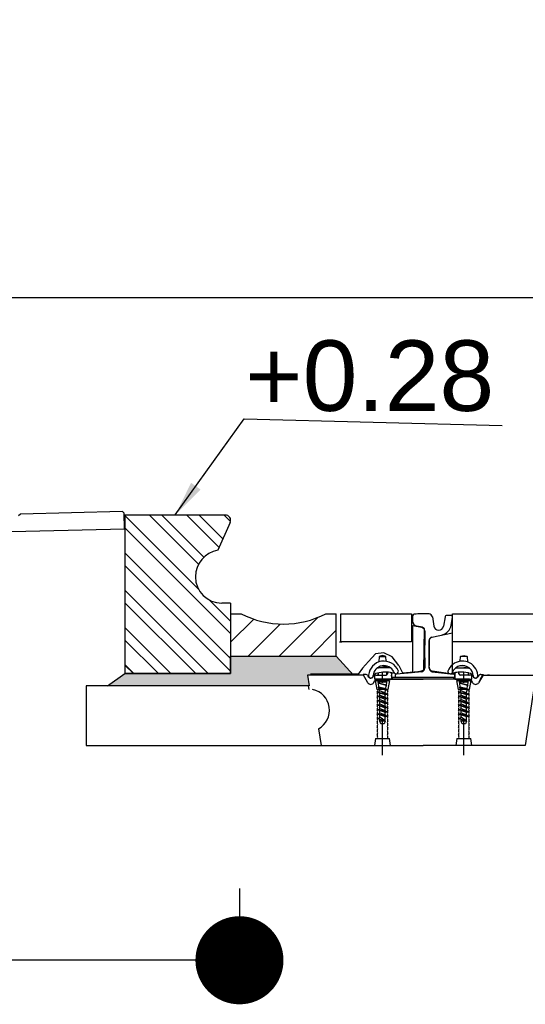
# Model space of a CAD drawing. Header units: millimetres. Extents: x 96940 to 101272, y 432237 to 434659.
# Tile 6 of 256: x 97643.35 to 97644.79, y 432596.02 to 432598.82. Entities that reach past the tile are written whole.
import ezdxf

# ---------------------------------------------------------------- set-up
doc = ezdxf.new("R2010")
doc.units = ezdxf.units.MM
doc.linetypes.add('GWI_DASHED', pattern=[5, 3.5, -1.5])
for name, color, linetype in [('NW_IP_maatvoering', 15, 'Continuous'), ('NW_profiel', 7, 'Continuous'), ('NW_profiel_arcering', 254, 'Continuous'), ('R_BN_T_N_Halte_Blindengeleidelijn', 9, 'Continuous')]:
    doc.layers.add(name, color=color, linetype=linetype)
doc.styles.add('Arial Narrow', font='ARIALN.TTF')
doc.styles.add('DSV_ARIAL', font='arial.ttf')
doc.styles.get("Standard").update_dxf_attribs({"font": 'romans.shx'})
doc.dimstyles.new('DSV_0500', dxfattribs={"dimtxt": 0.8, "dimasz": 0.25, "dimexe": 0, "dimexo": 0.5, "dimgap": 0.1, "dimtad": 0, "dimtih": 1, "dimtoh": 1, "dimdsep": 46, "dimtxsty": 'Arial Narrow', "dimblk": 'DOT', "dimcen": 0.25, "dimaunit": 2, "dimazin": 2, "dimtfac": 1, "dimtmove": 1, "dimatfit": 3, "dimfxl": 1, "dimtolj": 1, "dimtzin": 0, "dimarcsym": 0})
doc.dimstyles.get("Standard").update_dxf_attribs({"dimtxt": 0.18, "dimasz": 0.18, "dimexe": 0.18, "dimexo": 0.0625, "dimgap": 0.09, "dimtad": 0, "dimtih": 1, "dimtoh": 1, "dimdec": 4, "dimzin": 0, "dimdsep": 46, "dimtxsty": 'Standard', "dimcen": 0.09, "dimadec": 0, "dimazin": 0, "dimtfac": 1, "dimtdec": 4, "dimtofl": 0, "dimtmove": 0, "dimatfit": 3, "dimfxl": 1, "dimtolj": 1, "dimtzin": 0, "dimarcsym": 0})

# ---------------------------------------------------------------- blocks, each defined once
blk = doc.blocks.new('_Dot')
at = {"color": 0, "linetype": 'ByBlock', "lineweight": -2}
blk.add_line((-0.5, 0), (-1, 0), dxfattribs=at)
at = {"color": 0, "linetype": 'ByBlock', "const_width": 0.5}
blk.add_lwpolyline([(-0.25, 0, 1), (0.25, 0, 1)], format="xyb", close=True, dxfattribs=at)
blk = doc.blocks.new('*D62')
at = {"layer": 'Defpoints', "color": 0, "transparency": 16777216}
for p in [(97638.9743, 432596.8524), (97643.9768, 432596.8524), (97643.9768, 432596.149)]:
    blk.add_point(p, dxfattribs=at)
at = {"layer": 'NW_IP_maatvoering', "color": 0, "lineweight": -2, "transparency": 16777216}
for p, q in [((97638.9743, 432596.3524), (97638.9743, 432596.149)), ((97643.9768, 432596.3524), (97643.9768, 432596.149)), ((97639.2243, 432596.149), (97641.2681, 432596.149)), ((97643.7268, 432596.149), (97641.683, 432596.149))]:
    blk.add_line(p, q, dxfattribs=at)
at = {"layer": 'NW_IP_maatvoering', "color": 0, "lineweight": -2, "transparency": 16777216, "xscale": 0.25, "yscale": 0.25, "zscale": 0.25}
for p, rotation in [((97638.9743, 432596.149), 179.9999999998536), ((97643.9768, 432596.149), 359.9999999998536)]:
    blk.add_blockref('_Dot', p, dxfattribs=dict(at, rotation=rotation))
at = {"layer": 'NW_IP_maatvoering', "color": 0, "transparency": 16777216, "insert": (97641.4755, 432596.149), "char_height": 0.2, "attachment_point": 5, "rotation": 283.4821, "style": 'Arial Narrow'}
blk.add_mtext('\\A1;5', dxfattribs=at)
blk = doc.blocks.new('*D53')
at = {"layer": 'Defpoints', "color": 0, "linetype": 'Continuous', "ltscale": 0.05, "transparency": 16777216}
for p in [(97638.9518, 432601.1575), (97660.3418, 432601.1575), (97660.3418, 432598.0292)]:
    blk.add_point(p, dxfattribs=at)
at = {"layer": 'R_BN_T_N_Halte_Blindengeleidelijn', "color": 0, "linetype": 'Continuous', "lineweight": -2, "ltscale": 0.05, "transparency": 16777216}
for p, q in [((97638.9518, 432601.095), (97638.9518, 432597.8492)), ((97660.3418, 432601.095), (97660.3418, 432597.8492)), ((97639.1318, 432598.0292), (97649.7505, 432598.0292)), ((97660.1618, 432598.0292), (97650.9934, 432598.0292))]:
    blk.add_line(p, q, dxfattribs=at)
at = {"layer": 'R_BN_T_N_Halte_Blindengeleidelijn', "color": 0, "linetype": 'Continuous', "ltscale": 0.05, "transparency": 16777216}
for points in [[(97639.1318, 432598.0592), (97639.1318, 432597.9992), (97638.9518, 432598.0292)], [(97660.1618, 432598.0592), (97660.1618, 432597.9992), (97660.3418, 432598.0292)]]:
    blk.add_solid(points, dxfattribs=at)
at = {"layer": 'R_BN_T_N_Halte_Blindengeleidelijn', "color": 0, "linetype": 'Continuous', "ltscale": 0.05, "transparency": 16777216, "insert": (97650.3719, 432598.0292), "char_height": 0.18, "attachment_point": 5}
blk.add_mtext('\\A1;21.3900', dxfattribs=at)

msp = doc.modelspace()

# ---------------------------------------------------------------- hatches: boundary and pattern name
at = {"layer": 'NW_profiel_arcering'}
h = msp.add_hatch(dxfattribs=at)
h.set_pattern_fill('ANSI32', color=256, scale=0.2, angle=-360, style=0)
h.set_pattern_definition([(135, (97653.79455, 432597.13199), (0.053033, 0.053033), []), (135, (97653.7592, 432597.13199), (0.053033, 0.053033), [])])
edge = h.paths.add_edge_path()
edge.add_ellipse((97643.92686, 432597.23716), major_axis=(0.05309, 0.05309), ratio=1, start_angle=135.06611, end_angle=225)
edge.add_line((97643.92686, 432597.16207), (97643.95177, 432597.16207))
edge.add_line((97643.95177, 432597.16207), (97643.95177, 432597.13199))
edge.add_line((97643.95177, 432597.13199), (97643.95123, 432597.13199))
edge.add_line((97643.95123, 432597.13199), (97643.95123, 432597.01699))
edge.add_line((97643.95123, 432597.01699), (97643.95177, 432597.01699))
edge.add_line((97643.95177, 432597.01699), (97643.95177, 432596.96207))
edge.add_line((97643.95177, 432596.96207), (97643.65177, 432596.96207))
edge.add_line((97643.65177, 432596.96207), (97643.65177, 432597.41207))
edge.add_line((97643.65177, 432597.41207), (97643.76723, 432597.41207))
edge.add_line((97643.76723, 432597.41199), (97643.93834, 432597.41199))
edge.add_ellipse((97643.93677, 432597.39707), major_axis=(0.01061, 0.01061), ratio=1, start_angle=291, end_angle=399.00062, ccw=False)
edge.add_line((97643.95047, 432597.39097), (97643.9153, 432597.31197))
edge.add_ellipse((97643.92854, 432597.23635), major_axis=(0.05429, 0.05429), ratio=1, start_angle=54.92811, end_angle=134.46307)
at = {"layer": 'NW_profiel_arcering', "ltscale": 0.5}
h = msp.add_hatch(dxfattribs=at)
h.set_pattern_fill('ANSI31', color=1, scale=0.5, angle=-270, style=0)
h.set_pattern_definition([(45, (97654.05575, 432602.116775), (0.04419417, -0.04419417), [])])
h.paths.add_polyline_path([(97643.95177, 432597.01207), (97643.95177, 432597.13207), (97643.98177, 432597.13207, 0.2450524), (97644.22177, 432597.13207), (97644.25177, 432597.13207), (97644.25177, 432597.01207)])
at = {"layer": 'NW_profiel_arcering'}
msp.add_hatch(color=253, dxfattribs=at).paths.add_polyline_path([(97644.17431, 432596.92706), (97644.16952, 432596.95806), (97644.30052, 432596.95806), (97644.25177, 432597.01207), (97643.95177, 432597.01207), (97643.95177, 432596.96207), (97643.65177, 432596.96207), (97643.60177, 432596.92706)])

# ---------------------------------------------------------------- linework, layer by layer
at = {"layer": 'NW_profiel', "color": 9}
for p, q in [((97643.64466, 432597.42189), (97643.35475, 432597.41465)), ((97643.64466, 432597.42189), (97643.64979, 432597.41702)), ((97643.35475, 432597.41465), (97643.34988, 432597.40952)), ((97643.65091, 432597.37203), (97643.64979, 432597.41702)), ((97643.65177, 432597.41207), (97643.65177, 432596.96207)), ((97643.93677, 432597.41207), (97643.65177, 432597.41207)), ((97643.95047, 432597.39097), (97643.9153, 432597.31197)), ((97643.65091, 432597.37203), (97641.75169, 432597.32455)), ((97643.95182, 432597.16207), (97643.92682, 432597.16207)), ((97643.95177, 432597.16207), (97643.95177, 432596.96207)), ((97643.95177, 432597.13199), (97643.95177, 432597.01199)), ((97643.95177, 432596.96207), (97643.65177, 432596.96207))]:
    msp.add_line(p, q, dxfattribs=at)
at = {"layer": 'NW_profiel', "color": 1}
for p, q in [((97643.95177, 432597.13207), (97643.95177, 432597.01207)), ((97643.95177, 432597.13207), (97643.98177, 432597.13207)), ((97644.22177, 432597.13207), (97644.25177, 432597.13207)), ((97644.25177, 432597.01207), (97644.25177, 432597.13207)), ((97644.26491, 432597.05207), (97644.26491, 432597.13207)), ((97644.26491, 432597.13207), (97644.46491, 432597.13207)), ((97644.46491, 432597.13207), (97644.46491, 432597.05207)), ((97644.58142, 432597.05207), (97644.58142, 432597.13207)), ((97644.58142, 432597.13207), (97644.68366, 432597.13207)), ((97644.68366, 432597.13207), (97644.76066, 432597.13207)), ((97644.76066, 432597.13207), (97645.24182, 432597.13207)), ((97644.50317, 432597.08392), (97644.50317, 432597.0429)), ((97644.50317, 432596.97992), (97644.50317, 432597.08047)), ((97644.26092, 432597.05207), (97644.26742, 432597.05207)), ((97644.46491, 432597.05207), (97644.26491, 432597.05207)), ((97644.51517, 432596.98317), (97644.51517, 432597.05377)), ((97644.51517, 432596.98507), (97644.51517, 432597.05377)), ((97644.51517, 432596.98317), (97644.51517, 432597.05377)), ((97645.24182, 432597.05207), (97644.58142, 432597.05207)), ((97644.36311, 432597.01797), (97644.34336, 432596.99673)), ((97644.38644, 432597.02156), (97644.36311, 432597.01797)), ((97644.41067, 432597.0099), (97644.38644, 432597.02156)), ((97644.42922, 432596.98507), (97644.41067, 432597.0099)), ((97644.50317, 432597.00724), (97644.50317, 432596.97752)), ((97643.67607, 432596.96351), (97643.65177, 432596.98781)), ((97644.32601, 432596.97729), (97644.31376, 432596.96068)), ((97644.34336, 432596.99673), (97644.32601, 432596.97729)), ((97644.51517, 432596.98257), (97644.51517, 432596.98507)), ((97644.3284, 432596.95806), (97644.17836, 432596.95806)), ((97644.31376, 432596.96068), (97644.17886, 432596.96068)), ((97644.27486, 432596.95806), (97644.25936, 432596.95806)), ((97644.29736, 432596.95806), (97644.28186, 432596.95806)), ((97644.30956, 432596.95806), (97644.30148, 432596.95806)), ((97644.32755, 432596.95952), (97644.32755, 432596.96002)), ((97644.33425, 432596.96002), (97644.32755, 432596.96002)), ((97644.34114, 432596.93625), (97644.32755, 432596.95952)), ((97644.34115, 432596.95605), (97644.34266, 432596.95348)), ((97644.35649, 432596.95352), (97644.35678, 432596.95402)), ((97644.36003, 432596.95712), (97644.36003, 432596.94606)), ((97644.39486, 432596.94606), (97644.36003, 432596.94606)), ((97644.36371, 432596.95802), (97644.37086, 432596.95803)), ((97644.36371, 432596.95802), (97644.36778, 432596.95802)), ((97644.37086, 432596.94606), (97644.36726, 432596.94602)), ((97644.36915, 432596.95802), (97644.36778, 432596.95802)), ((97644.38286, 432596.94606), (97644.36787, 432596.94606)), ((97644.36915, 432596.95802), (97644.3712, 432596.95802)), ((97644.37086, 432596.96433), (97644.37086, 432596.95802)), ((97644.3712, 432596.95802), (97644.39296, 432596.95809)), ((97644.49836, 432596.94606), (97644.38286, 432596.94606)), ((97644.39486, 432596.95855), (97644.39486, 432596.96616)), ((97644.39486, 432596.94606), (97644.49836, 432596.94606)), ((97644.40836, 432596.94606), (97644.39486, 432596.94606)), ((97644.39723, 432596.96353), (97644.3969, 432596.96143)), ((97644.40673, 432596.9643), (97644.40836, 432596.96206)), ((97644.40836, 432596.96206), (97644.40836, 432596.94606)), ((97644.40836, 432596.95506), (97644.40836, 432596.95735)), ((97644.41086, 432596.94606), (97644.41086, 432596.9521)), ((97644.41136, 432596.95206), (97644.49836, 432596.95206)), ((97644.49836, 432596.95206), (97644.58536, 432596.95206)), ((97644.61386, 432596.94606), (97644.49836, 432596.94606)), ((97644.58586, 432596.94606), (97644.58586, 432596.9521)), ((97644.58586, 432596.9521), (97644.58586, 432596.94606)), ((97644.58836, 432596.95802), (97644.58829, 432596.95802)), ((97644.59037, 432596.96482), (97644.58836, 432596.96206)), ((97644.58836, 432596.96206), (97644.58836, 432596.94606)), ((97644.58836, 432596.95506), (97644.58836, 432596.95735)), ((97644.58836, 432596.94606), (97644.60186, 432596.94606)), ((97644.59983, 432596.96139), (97644.59949, 432596.96353)), ((97644.62553, 432596.95802), (97644.60378, 432596.95802)), ((97644.62885, 432596.94606), (97644.61386, 432596.94606)), ((97644.62885, 432596.94606), (97644.61386, 432596.94606)), ((97644.62757, 432596.95802), (97644.62553, 432596.95802)), ((97644.62553, 432596.94602), (97644.62757, 432596.94602)), ((97644.62586, 432596.96433), (97644.62586, 432596.95802)), ((97644.63301, 432596.95802), (97644.62586, 432596.95803)), ((97644.62586, 432596.94606), (97644.62886, 432596.94606)), ((97644.62586, 432596.94606), (97644.62586, 432596.94602)), ((97644.62757, 432596.95802), (97644.62895, 432596.95802)), ((97644.62946, 432596.94602), (97644.62757, 432596.94602)), ((97644.63301, 432596.95802), (97644.62895, 432596.95802)), ((97644.62946, 432596.94602), (97644.63669, 432596.94606)), ((97644.62969, 432596.94602), (97644.62946, 432596.94602)), ((97644.63669, 432596.94606), (97644.63669, 432596.95712)), ((97644.64023, 432596.95352), (97644.63994, 432596.95402)), ((97644.65557, 432596.95605), (97644.65407, 432596.95348)), ((97644.66917, 432596.95952), (97644.65556, 432596.93622)), ((97644.66126, 432596.94606), (97644.65558, 432596.93625)), ((97644.66126, 432596.94606), (97644.65558, 432596.93625)), ((97644.66126, 432596.94606), (97644.66821, 432596.95806)), ((97644.66126, 432596.94606), (97644.66821, 432596.95806)), ((97644.66248, 432596.96002), (97644.66917, 432596.96002)), ((97644.66821, 432596.95806), (97644.68054, 432596.95806)), ((97644.66917, 432596.96002), (97644.66917, 432596.95952)), ((97644.68652, 432596.95806), (97644.68054, 432596.95806)), ((97644.68054, 432596.95806), (97644.81836, 432596.95806)), ((97644.81836, 432596.95806), (97644.78836, 432596.75806)), ((97644.17312, 432596.92726), (97643.54182, 432596.92726)), ((97643.54182, 432596.92726), (97643.54182, 432596.75806)), ((97644.17455, 432596.91681), (97644.17301, 432596.92706)), ((97644.35759, 432596.93627), (97644.3612, 432596.94252)), ((97644.63913, 432596.93627), (97644.63553, 432596.94252)), ((97644.63914, 432596.93625), (97644.63577, 432596.94207)), ((97644.63914, 432596.93625), (97644.63577, 432596.94207)), ((97644.20125, 432596.80547), (97644.20836, 432596.75806)), ((97643.54182, 432596.75806), (97644.20836, 432596.75806)), ((97643.54182, 432596.75806), (97644.14836, 432596.75806)), ((97644.20836, 432596.75806), (97644.49836, 432596.75806)), ((97644.78836, 432596.75806), (97644.49836, 432596.75806))]:
    msp.add_line(p, q, dxfattribs=at)
at = {"layer": 'NW_profiel', "color": 7}
for p, q in [((97644.46842, 432597.12573), (97644.46842, 432597.11137)), ((97644.52442, 432597.12307), (97644.52884, 432597.0966)), ((97644.56042, 432597.12307), (97644.556, 432597.09652)), ((97644.56067, 432597.12456), (97644.56042, 432597.12307)), ((97644.57642, 432597.12707), (97644.56363, 432597.12707)), ((97644.57778, 432597.09977), (97644.58136, 432597.12125)), ((97644.49567, 432597.09362), (97644.48048, 432597.09666)), ((97644.50317, 432596.97992), (97644.50317, 432597.08047)), ((97644.51517, 432597.05634), (97644.51517, 432596.98507)), ((97644.51517, 432597.05533), (97644.51517, 432597.05602)), ((97644.52321, 432597.06583), (97644.55012, 432597.07121)), ((97644.51517, 432596.97752), (97644.51517, 432596.98257)), ((97644.41917, 432596.95735), (97644.41917, 432596.95507)), ((97644.4555, 432596.9637), (97644.42188, 432596.96034)), ((97644.49417, 432596.96757), (97644.4555, 432596.9637)), ((97644.52418, 432596.96757), (97644.58566, 432596.96033)), ((97644.58836, 432596.95506), (97644.58836, 432596.95735))]:
    msp.add_line(p, q, dxfattribs=at)
at = {"layer": 'NW_profiel', "color": 15, "ltscale": 0.03}
for p, q in [((97644.37336, 432597.01089), (97644.37258, 432596.99529)), ((97644.38286, 432597.01389), (97644.37336, 432597.01089)), ((97644.37336, 432597.01089), (97644.39236, 432597.01089)), ((97644.39236, 432597.01089), (97644.38286, 432597.01389)), ((97644.39304, 432596.99729), (97644.39236, 432597.01089)), ((97644.60368, 432596.99729), (97644.60436, 432597.01089)), ((97644.60436, 432597.01089), (97644.61386, 432597.01389)), ((97644.62336, 432597.01089), (97644.60436, 432597.01089)), ((97644.61386, 432597.01389), (97644.62336, 432597.01089)), ((97644.62336, 432597.01089), (97644.62414, 432596.99529)), ((97644.4053, 432596.97889), (97644.3689, 432596.97889)), ((97644.37989, 432596.98389), (97644.39431, 432596.98389)), ((97644.59586, 432596.97889), (97644.59143, 432596.97889)), ((97644.59143, 432596.97889), (97644.62782, 432596.97889)), ((97644.61683, 432596.98389), (97644.60242, 432596.98389)), ((97644.36736, 432596.91706), (97644.36336, 432596.94306)), ((97644.36336, 432596.94306), (97644.40236, 432596.94306)), ((97644.36716, 432596.94506), (97644.36571, 432596.94306)), ((97644.39856, 432596.94506), (97644.36716, 432596.94506)), ((97644.37086, 432596.93765), (97644.37086, 432596.94606)), ((97644.39486, 432596.93765), (97644.39486, 432596.94606)), ((97644.40236, 432596.94306), (97644.39836, 432596.91706)), ((97644.40001, 432596.94306), (97644.39856, 432596.94506)), ((97644.59826, 432596.91706), (97644.59426, 432596.94306)), ((97644.59436, 432596.94306), (97644.63336, 432596.94306)), ((97644.59816, 432596.94506), (97644.59671, 432596.94306)), ((97644.62956, 432596.94506), (97644.59816, 432596.94506)), ((97644.60197, 432596.93765), (97644.60197, 432596.94606)), ((97644.62597, 432596.93765), (97644.62597, 432596.94606)), ((97644.63326, 432596.94306), (97644.62926, 432596.91706)), ((97644.63101, 432596.94306), (97644.62956, 432596.94506)), ((97644.39836, 432596.91706), (97644.36736, 432596.91706)), ((97644.37119, 432596.93516), (97644.37086, 432596.93765)), ((97644.37119, 432596.93516), (97644.37086, 432596.93765)), ((97644.39486, 432596.93765), (97644.37086, 432596.93765)), ((97644.39486, 432596.93765), (97644.37086, 432596.93765)), ((97644.37086, 432596.93486), (97644.37119, 432596.93516)), ((97644.37086, 432596.93486), (97644.37119, 432596.93516)), ((97644.39362, 432596.92832), (97644.37086, 432596.93486)), ((97644.39486, 432596.92865), (97644.37086, 432596.93486)), ((97644.39362, 432596.92832), (97644.37086, 432596.93486)), ((97644.39486, 432596.92865), (97644.37086, 432596.93486)), ((97644.37086, 432596.92236), (97644.37268, 432596.92401)), ((97644.39197, 432596.91538), (97644.37086, 432596.92236)), ((97644.39486, 432596.91615), (97644.37086, 432596.92236)), ((97644.3938, 432596.92971), (97644.37119, 432596.93516)), ((97644.3938, 432596.92971), (97644.37119, 432596.93516)), ((97644.37268, 432596.92401), (97644.37125, 432596.93475)), ((97644.39233, 432596.91868), (97644.37268, 432596.92401)), ((97644.37417, 432596.91285), (97644.37299, 432596.92165)), ((97644.39086, 432596.90765), (97644.39189, 432596.9154)), ((97644.39197, 432596.91538), (97644.39486, 432596.91615)), ((97644.39233, 432596.91868), (97644.39362, 432596.92832)), ((97644.39233, 432596.91868), (97644.39486, 432596.91615)), ((97644.39362, 432596.92832), (97644.39486, 432596.92865)), ((97644.39362, 432596.92832), (97644.39486, 432596.92865)), ((97644.3938, 432596.92971), (97644.39486, 432596.93765)), ((97644.3938, 432596.92971), (97644.39486, 432596.93765)), ((97644.3938, 432596.92971), (97644.39486, 432596.92865)), ((97644.3938, 432596.92971), (97644.39486, 432596.92865)), ((97644.39836, 432596.91106), (97644.39836, 432596.91674)), ((97644.62926, 432596.91706), (97644.59826, 432596.91706)), ((97644.60209, 432596.93516), (97644.60176, 432596.93765)), ((97644.60209, 432596.93516), (97644.60176, 432596.93765)), ((97644.62576, 432596.93765), (97644.60176, 432596.93765)), ((97644.62576, 432596.93765), (97644.60176, 432596.93765)), ((97644.60176, 432596.93486), (97644.60209, 432596.93516)), ((97644.60176, 432596.93486), (97644.60209, 432596.93516)), ((97644.62451, 432596.92832), (97644.60176, 432596.93486)), ((97644.62576, 432596.92865), (97644.60176, 432596.93486)), ((97644.62451, 432596.92832), (97644.60176, 432596.93486)), ((97644.62576, 432596.92865), (97644.60176, 432596.93486)), ((97644.60176, 432596.92236), (97644.60358, 432596.92401)), ((97644.62287, 432596.91538), (97644.60176, 432596.92236)), ((97644.62576, 432596.91615), (97644.60176, 432596.92236)), ((97644.6247, 432596.92971), (97644.60209, 432596.93516)), ((97644.6247, 432596.92971), (97644.60209, 432596.93516)), ((97644.60358, 432596.92401), (97644.60214, 432596.93475)), ((97644.62323, 432596.91868), (97644.60358, 432596.92401)), ((97644.60506, 432596.91285), (97644.60389, 432596.92165)), ((97644.62176, 432596.90765), (97644.62279, 432596.9154)), ((97644.62287, 432596.91538), (97644.62576, 432596.91615)), ((97644.62323, 432596.91868), (97644.62451, 432596.92832)), ((97644.62323, 432596.91868), (97644.62576, 432596.91615)), ((97644.62451, 432596.92832), (97644.62576, 432596.92865)), ((97644.62451, 432596.92832), (97644.62576, 432596.92865)), ((97644.6247, 432596.92971), (97644.62576, 432596.93765)), ((97644.6247, 432596.92971), (97644.62576, 432596.93765)), ((97644.6247, 432596.92971), (97644.62576, 432596.92865)), ((97644.6247, 432596.92971), (97644.62576, 432596.92865)), ((97644.62926, 432596.91106), (97644.62926, 432596.91674)), ((97644.36736, 432596.91074), (97644.36736, 432596.90506)), ((97644.36736, 432596.89874), (97644.36736, 432596.89306)), ((97644.37417, 432596.91285), (97644.37086, 432596.9089)), ((97644.39486, 432596.90365), (97644.37086, 432596.9089)), ((97644.37086, 432596.9089), (97644.39086, 432596.90258)), ((97644.37086, 432596.89736), (97644.37486, 432596.90098)), ((97644.39486, 432596.89115), (97644.37086, 432596.89736)), ((97644.37086, 432596.89736), (97644.39086, 432596.89008)), ((97644.37086, 432596.88486), (97644.37486, 432596.88848)), ((97644.39086, 432596.90765), (97644.37417, 432596.91285)), ((97644.37486, 432596.90765), (97644.39086, 432596.90765)), ((97644.37486, 432596.90098), (97644.37486, 432596.90765)), ((97644.37486, 432596.90098), (97644.39086, 432596.89515)), ((97644.37486, 432596.88848), (97644.37486, 432596.8959)), ((97644.37486, 432596.88848), (97644.39086, 432596.88265)), ((97644.39086, 432596.90765), (97644.39486, 432596.90365)), ((97644.39197, 432596.90288), (97644.39086, 432596.90258)), ((97644.39086, 432596.8964), (97644.39086, 432596.90258)), ((97644.39086, 432596.89515), (97644.39086, 432596.89617)), ((97644.39086, 432596.89515), (97644.39486, 432596.89115)), ((97644.39197, 432596.89038), (97644.39086, 432596.89008)), ((97644.39086, 432596.88265), (97644.39086, 432596.89008)), ((97644.39197, 432596.90288), (97644.39486, 432596.90365)), ((97644.39197, 432596.89038), (97644.39486, 432596.89115)), ((97644.39836, 432596.89906), (97644.39836, 432596.90474)), ((97644.39836, 432596.88706), (97644.39836, 432596.89274)), ((97644.59826, 432596.91074), (97644.59826, 432596.90506)), ((97644.59826, 432596.89874), (97644.59826, 432596.89306)), ((97644.60506, 432596.91285), (97644.60176, 432596.9089)), ((97644.62576, 432596.90365), (97644.60176, 432596.9089)), ((97644.60176, 432596.9089), (97644.62176, 432596.90258)), ((97644.60176, 432596.89736), (97644.60576, 432596.90098)), ((97644.62576, 432596.89115), (97644.60176, 432596.89736)), ((97644.60176, 432596.89736), (97644.62176, 432596.89008)), ((97644.60176, 432596.88486), (97644.60576, 432596.88848)), ((97644.62176, 432596.90765), (97644.60506, 432596.91285)), ((97644.60576, 432596.90765), (97644.62176, 432596.90765)), ((97644.60576, 432596.90098), (97644.60576, 432596.90765)), ((97644.60576, 432596.90098), (97644.62176, 432596.89515)), ((97644.60576, 432596.88848), (97644.60576, 432596.8959)), ((97644.60576, 432596.88848), (97644.62176, 432596.88265)), ((97644.62176, 432596.90765), (97644.62576, 432596.90365)), ((97644.62287, 432596.90288), (97644.62176, 432596.90258)), ((97644.62176, 432596.8964), (97644.62176, 432596.90258)), ((97644.62176, 432596.89515), (97644.62176, 432596.89617)), ((97644.62176, 432596.89515), (97644.62576, 432596.89115)), ((97644.62287, 432596.89038), (97644.62176, 432596.89008)), ((97644.62176, 432596.88265), (97644.62176, 432596.89008)), ((97644.62287, 432596.90288), (97644.62576, 432596.90365)), ((97644.62287, 432596.89038), (97644.62576, 432596.89115)), ((97644.62926, 432596.89906), (97644.62926, 432596.90474)), ((97644.62926, 432596.88706), (97644.62926, 432596.89274)), ((97644.36736, 432596.88674), (97644.36736, 432596.88106)), ((97644.36736, 432596.87474), (97644.36736, 432596.86906)), ((97644.36736, 432596.86274), (97644.36736, 432596.85706)), ((97644.37086, 432596.88486), (97644.39086, 432596.87758)), ((97644.39486, 432596.87865), (97644.37086, 432596.88486)), ((97644.37086, 432596.87236), (97644.37486, 432596.87598)), ((97644.37086, 432596.87236), (97644.39086, 432596.86508)), ((97644.39486, 432596.86615), (97644.37086, 432596.87236)), ((97644.37086, 432596.85986), (97644.37486, 432596.86348)), ((97644.37086, 432596.85986), (97644.39086, 432596.85258)), ((97644.39486, 432596.85365), (97644.37086, 432596.85986)), ((97644.37486, 432596.87598), (97644.37486, 432596.8834)), ((97644.37486, 432596.87598), (97644.39086, 432596.87015)), ((97644.37486, 432596.86348), (97644.37486, 432596.8709)), ((97644.37486, 432596.86348), (97644.39086, 432596.85765)), ((97644.39086, 432596.88265), (97644.39086, 432596.88367)), ((97644.39086, 432596.88265), (97644.39486, 432596.87865)), ((97644.39197, 432596.87788), (97644.39086, 432596.87758)), ((97644.39086, 432596.87015), (97644.39086, 432596.87758)), ((97644.39086, 432596.87015), (97644.39086, 432596.87117)), ((97644.39086, 432596.87015), (97644.39486, 432596.86615)), ((97644.39197, 432596.86538), (97644.39086, 432596.86508)), ((97644.39086, 432596.85765), (97644.39086, 432596.86459)), ((97644.39197, 432596.87788), (97644.39486, 432596.87865)), ((97644.39197, 432596.86538), (97644.39486, 432596.86615)), ((97644.39836, 432596.87506), (97644.39836, 432596.88074)), ((97644.39836, 432596.86306), (97644.39836, 432596.86874)), ((97644.59826, 432596.88674), (97644.59826, 432596.88106)), ((97644.59826, 432596.87474), (97644.59826, 432596.86906)), ((97644.59826, 432596.86274), (97644.59826, 432596.85706)), ((97644.60176, 432596.88486), (97644.62176, 432596.87758)), ((97644.62576, 432596.87865), (97644.60176, 432596.88486)), ((97644.60176, 432596.87236), (97644.60576, 432596.87598)), ((97644.60176, 432596.87236), (97644.62176, 432596.86508)), ((97644.62576, 432596.86615), (97644.60176, 432596.87236)), ((97644.60176, 432596.85986), (97644.60576, 432596.86348)), ((97644.60176, 432596.85986), (97644.62176, 432596.85258)), ((97644.62576, 432596.85365), (97644.60176, 432596.85986)), ((97644.60576, 432596.87598), (97644.60576, 432596.8834)), ((97644.60576, 432596.87598), (97644.62176, 432596.87015)), ((97644.60576, 432596.86348), (97644.60576, 432596.8709)), ((97644.60576, 432596.86348), (97644.62176, 432596.85765)), ((97644.62176, 432596.88265), (97644.62176, 432596.88367)), ((97644.62176, 432596.88265), (97644.62576, 432596.87865)), ((97644.62287, 432596.87788), (97644.62176, 432596.87758)), ((97644.62176, 432596.87015), (97644.62176, 432596.87758)), ((97644.62176, 432596.87015), (97644.62176, 432596.87117)), ((97644.62176, 432596.87015), (97644.62576, 432596.86615)), ((97644.62287, 432596.86538), (97644.62176, 432596.86508)), ((97644.62176, 432596.85765), (97644.62176, 432596.86508)), ((97644.62287, 432596.87788), (97644.62576, 432596.87865)), ((97644.62287, 432596.86538), (97644.62576, 432596.86615)), ((97644.62926, 432596.87506), (97644.62926, 432596.88074)), ((97644.62926, 432596.86306), (97644.62926, 432596.86874)), ((97644.36736, 432596.85074), (97644.36736, 432596.84506)), ((97644.36736, 432596.83874), (97644.36736, 432596.83306)), ((97644.37086, 432596.84736), (97644.37486, 432596.85098)), ((97644.37086, 432596.84736), (97644.39086, 432596.84008)), ((97644.39486, 432596.84115), (97644.37086, 432596.84736)), ((97644.37086, 432596.83486), (97644.37486, 432596.83848)), ((97644.37086, 432596.83486), (97644.39086, 432596.82758)), ((97644.37486, 432596.85098), (97644.37486, 432596.8584)), ((97644.37486, 432596.85098), (97644.39086, 432596.84515)), ((97644.37486, 432596.83848), (97644.37486, 432596.8459)), ((97644.39086, 432596.82765), (97644.37486, 432596.83848)), ((97644.37486, 432596.82765), (97644.37486, 432596.8334)), ((97644.39086, 432596.85765), (97644.39086, 432596.85867)), ((97644.39086, 432596.85765), (97644.39486, 432596.85365)), ((97644.39197, 432596.85288), (97644.39086, 432596.85258)), ((97644.39086, 432596.84515), (97644.39086, 432596.85258)), ((97644.39086, 432596.84515), (97644.39086, 432596.84617)), ((97644.39086, 432596.84515), (97644.39486, 432596.84115)), ((97644.39197, 432596.84038), (97644.39086, 432596.84008)), ((97644.39086, 432596.83265), (97644.39086, 432596.84008)), ((97644.39086, 432596.83265), (97644.39086, 432596.83367)), ((97644.39086, 432596.82765), (97644.39086, 432596.83265)), ((97644.39197, 432596.85288), (97644.39486, 432596.85365)), ((97644.39197, 432596.84038), (97644.39486, 432596.84115)), ((97644.39836, 432596.85106), (97644.39836, 432596.85674)), ((97644.39836, 432596.83906), (97644.39836, 432596.84474)), ((97644.39836, 432596.82706), (97644.39836, 432596.83274)), ((97644.59826, 432596.85074), (97644.59826, 432596.84506)), ((97644.59826, 432596.83874), (97644.59826, 432596.83306)), ((97644.60176, 432596.84736), (97644.60576, 432596.85098)), ((97644.60176, 432596.84736), (97644.62176, 432596.84008)), ((97644.62576, 432596.84115), (97644.60176, 432596.84736)), ((97644.60176, 432596.83486), (97644.60576, 432596.83848)), ((97644.60176, 432596.83486), (97644.62176, 432596.82758)), ((97644.60576, 432596.85098), (97644.60576, 432596.8584)), ((97644.60576, 432596.85098), (97644.62176, 432596.84515)), ((97644.60576, 432596.83848), (97644.60576, 432596.8459)), ((97644.62176, 432596.82765), (97644.60576, 432596.83848)), ((97644.60576, 432596.82765), (97644.60576, 432596.8334)), ((97644.62176, 432596.85765), (97644.62176, 432596.85867)), ((97644.62176, 432596.85765), (97644.62576, 432596.85365)), ((97644.62287, 432596.85288), (97644.62176, 432596.85258)), ((97644.62176, 432596.84515), (97644.62176, 432596.85258)), ((97644.62176, 432596.84515), (97644.62576, 432596.84115)), ((97644.62287, 432596.84038), (97644.62176, 432596.84008)), ((97644.62176, 432596.83265), (97644.62176, 432596.84008)), ((97644.62176, 432596.83265), (97644.62176, 432596.83367)), ((97644.62176, 432596.82765), (97644.62176, 432596.83265)), ((97644.62287, 432596.85288), (97644.62576, 432596.85365)), ((97644.62287, 432596.84038), (97644.62576, 432596.84115)), ((97644.62926, 432596.85106), (97644.62926, 432596.85674)), ((97644.62926, 432596.83906), (97644.62926, 432596.84474)), ((97644.62926, 432596.82706), (97644.62926, 432596.83274)), ((97644.36736, 432596.82674), (97644.36736, 432596.82106)), ((97644.36736, 432596.81474), (97644.36736, 432596.80906)), ((97644.39086, 432596.82765), (97644.37486, 432596.82765)), ((97644.37786, 432596.81965), (97644.37486, 432596.82765)), ((97644.38786, 432596.81965), (97644.37786, 432596.81965)), ((97644.39086, 432596.82765), (97644.38786, 432596.81965)), ((97644.39086, 432596.82758), (97644.39086, 432596.82765)), ((97644.39836, 432596.81506), (97644.39836, 432596.82074)), ((97644.39836, 432596.80306), (97644.39836, 432596.80874)), ((97644.59826, 432596.82674), (97644.59826, 432596.82106)), ((97644.59826, 432596.81474), (97644.59826, 432596.80906)), ((97644.62176, 432596.82765), (97644.60576, 432596.82765)), ((97644.60876, 432596.81965), (97644.60576, 432596.82765)), ((97644.61876, 432596.81965), (97644.60876, 432596.81965)), ((97644.62176, 432596.82765), (97644.61876, 432596.81965)), ((97644.62176, 432596.82758), (97644.62176, 432596.82765)), ((97644.62926, 432596.81506), (97644.62926, 432596.82074)), ((97644.62926, 432596.80306), (97644.62926, 432596.80874)), ((97644.36736, 432596.80274), (97644.36736, 432596.79706)), ((97644.36736, 432596.79074), (97644.36736, 432596.78506)), ((97644.36736, 432596.77874), (97644.36736, 432596.77806)), ((97644.39319, 432596.77806), (97644.39836, 432596.77906)), ((97644.39836, 432596.79106), (97644.39836, 432596.79674)), ((97644.39836, 432596.77906), (97644.39836, 432596.78474)), ((97644.59826, 432596.80274), (97644.59826, 432596.79706)), ((97644.59826, 432596.79074), (97644.59826, 432596.78506)), ((97644.59826, 432596.77874), (97644.59826, 432596.77806)), ((97644.62409, 432596.77806), (97644.62926, 432596.77906)), ((97644.62926, 432596.79106), (97644.62926, 432596.79674)), ((97644.62926, 432596.77906), (97644.62926, 432596.78474))]:
    msp.add_line(p, q, dxfattribs=at)
at = {"layer": 'NW_profiel', "color": 1, "linetype": 'GWI_DASHED', "ltscale": 0.03}
for p, q in [((97644.38286, 432596.73074), (97644.38286, 432596.96584)), ((97644.61386, 432596.73074), (97644.61386, 432596.96584))]:
    msp.add_line(p, q, dxfattribs=at)
at = {"layer": 'NW_profiel', "color": 1, "ltscale": 0.03}
for p, q in [((97644.36286, 432596.77806), (97644.35986, 432596.75806)), ((97644.36286, 432596.77806), (97644.36736, 432596.77806)), ((97644.36736, 432596.77806), (97644.39711, 432596.77806)), ((97644.39711, 432596.77806), (97644.40286, 432596.77806)), ((97644.40586, 432596.75806), (97644.40286, 432596.77806)), ((97644.59397, 432596.77806), (97644.59097, 432596.75806)), ((97644.59376, 432596.77806), (97644.59826, 432596.77806)), ((97644.59826, 432596.77806), (97644.628, 432596.77806)), ((97644.628, 432596.77806), (97644.63376, 432596.77806)), ((97644.63697, 432596.75806), (97644.63397, 432596.77806))]:
    msp.add_line(p, q, dxfattribs=at)
at = {"layer": 'NW_profiel', "color": 1, "flags": 128}
msp.add_lwpolyline([(97644.42922, 432596.98507), (97644.43998, 432596.96448), (97644.49489, 432596.96909), (97644.50054, 432596.97319), (97644.50208, 432597.09009)], dxfattribs=at)
at = {"layer": 'NW_profiel', "color": 1}
for points in [[(97644.50304, 432597.084, 0.2785768), (97644.49483, 432597.09283), (97644.46831, 432597.09813), (97644.46831, 432596.96507), (97644.49386, 432596.96963, 0.2380672), (97644.50295, 432596.97759)], [(97644.51504, 432596.98021, 0.3853136), (97644.52411, 432596.97033), (97644.58134, 432596.96191), (97644.58134, 432597.07646), (97644.52328, 432597.06492, 0.3517905), (97644.51504, 432597.05357, 0.3517905)]]:
    msp.add_lwpolyline(points, format="xyb", dxfattribs=at)
msp.add_lwpolyline([(97643.95177, 432597.01207), (97643.95177, 432597.01207), (97644.25177, 432597.01207), (97644.30052, 432596.95806), (97644.16952, 432596.95806), (97644.16952, 432596.95806), (97644.17431, 432596.92706), (97643.60177, 432596.92706), (97643.65177, 432596.96207), (97643.95177, 432596.96207)], close=True, dxfattribs=at)
at = {"layer": 'NW_profiel', "color": 9}
for centre, radius, start, end in [((97643.93677, 432597.39707), 0.015, 336, 90), ((97643.92854, 432597.23635), 0.07677, 99.92811, 179.46342), ((97643.92686, 432597.23716), 0.07509, 180.0661, 269.97247)]:
    msp.add_arc(centre, radius, start, end, dxfattribs=at)
at = {"layer": 'NW_profiel', "color": 1}
for centre, radius, start, end in [((97644.10177, 432597.36221), 0.25955, 242.46174, 297.53826), ((97644.33425, 432596.95202), 0.008, 30.29999, 89.99999), ((97644.34956, 432596.95752), 0.008, 210.29997, 329.99999), ((97644.37203, 432596.94624), 0.018, 101.25068, 156.47574), ((97644.36371, 432596.95002), 0.008, 90, 150), ((97644.36726, 432596.93902), 0.007, 90, 150), ((97644.39193, 432596.8462), 0.12, 81.4027, 101.25062), ((97644.39295, 432596.96209), 0.004, 270.15012, 351.00195), ((97644.40017, 432596.96291), 0.003, 85.9627, 171.00081), ((97644.4043, 432596.96254), 0.003, 83.85328, 83.92035), ((97644.4043, 432596.96254), 0.003, 36.00003, 83.9276), ((97644.4043, 432596.96254), 0.003, 35.96334, 35.9883), ((97644.41136, 432596.95506), 0.003, 180, 270), ((97644.41195, 432596.97101), 0.0065, 251.32399, 303.89064), ((97644.58477, 432596.97101), 0.0065, 233.34932, 288.67608), ((97644.60479, 432596.8462), 0.12, 91.40048, 98.59729), ((97644.5928, 432596.96306), 0.003, 129.03581, 144.00003), ((97644.59653, 432596.96306), 0.003, 9.00001, 75.30621), ((97644.60378, 432596.96202), 0.004, 189.00001, 270.00001), ((97644.60479, 432596.8462), 0.12, 79.88882, 91.40049), ((97644.60479, 432596.8462), 0.12, 78.74937, 79.88877), ((97644.62469, 432596.94624), 0.018, 23.52426, 78.74933), ((97644.62885, 432596.93806), 0.008, 30.07797, 90.00007), ((97644.62885, 432596.93806), 0.008, 30.07797, 90.00007), ((97644.62946, 432596.93902), 0.007, 30, 90), ((97644.63301, 432596.95002), 0.008, 30, 90), ((97644.64716, 432596.95752), 0.008, 210.00001, 329.70003), ((97644.66248, 432596.95202), 0.008, 90.00001, 149.70001), ((97644.17236, 432596.85806), 0.06, 298.78141, 78.28011), ((97644.34936, 432596.94102), 0.0095, 210.07804, 329.92196), ((97644.34936, 432596.94102), 0.0095, 210.29997, 329.99999), ((97644.64736, 432596.94102), 0.0095, 210, 329.70003), ((97644.64736, 432596.94102), 0.0095, 210.07804, 329.92196), ((97644.64736, 432596.94102), 0.0095, 210.07804, 329.92196)]:
    msp.add_arc(centre, radius, start, end, dxfattribs=at)
at = {"layer": 'NW_profiel', "color": 7}
for centre, radius, start, end in [((97644.47342, 432597.12573), 0.005, 96.35346, 180), ((97644.48342, 432597.11137), 0.015, 180, 258.69007), ((97644.49779, 432596.90689), 0.22519, 85.50538, 96.35347), ((97644.51456, 432597.12143), 0.01, 9.46232, 84.9649), ((97644.56363, 432597.12407), 0.003, 90, 170.53768), ((97644.57642, 432597.12207), 0.005, 350.53768, 90), ((97644.49317, 432597.08392), 0.01, 0, 78.69007), ((97644.54236, 432597.09877), 0.0137, 189.46232, 270), ((97644.54248, 432597.09877), 0.0137, 270, 350.53768), ((97644.54325, 432597.10553), 0.035, 281.30993, 350.53768), ((97644.52517, 432597.05602), 0.01, 171.09458, 180), ((97644.52517, 432597.05602), 0.01, 101.30993, 171.09458), ((97644.49317, 432596.97752), 0.01, 275.71059, 360), ((97644.52517, 432596.97752), 0.01, 180, 264.28941), ((97644.42217, 432596.95735), 0.003, 95.71059, 180), ((97644.42217, 432596.95507), 0.003, 180, 270), ((97644.58536, 432596.95506), 0.003, 270, 360), ((97644.58536, 432596.95506), 0.003, 270, 360), ((97644.58536, 432596.95735), 0.003, 0.00001, 84.28941), ((97644.58536, 432596.95735), 0.003, 0.00001, 84.28941)]:
    msp.add_arc(centre, radius, start, end, dxfattribs=at)
at = {"layer": 'NW_profiel', "color": 15, "ltscale": 0.03}
for centre, radius, start, end in [((97644.38694, 432596.95392), 0.04379, 99.59184, 174.90788), ((97644.3871, 432596.95347), 0.03126, 26.42798, 173.8573), ((97644.37203, 432596.94624), 0.031, 100.25209, 100.91931), ((97644.39193, 432596.8462), 0.133, 83.98138, 101.01752), ((97644.36486, 432596.97289), 0.006, 46.08445, 60.22247), ((97644.38694, 432596.95392), 0.04379, 20.50687, 99.59184), ((97644.42154, 432596.96818), 0.0065, 9.59176, 35.19076), ((97644.60979, 432596.95392), 0.04379, 98.01155, 159.49314), ((97644.60962, 432596.95347), 0.03126, 125.59933, 160.17451), ((97644.60479, 432596.8462), 0.133, 93.9091, 96.01858), ((97644.60962, 432596.95347), 0.03126, 125.59931, 126.91233), ((97644.60962, 432596.95347), 0.03126, 103.33315, 125.59934), ((97644.60479, 432596.8462), 0.133, 93.90903, 95.56738), ((97644.60962, 432596.95347), 0.03126, 51.97713, 103.33315), ((97644.60979, 432596.95392), 0.04379, 70.86952, 98.01155), ((97644.60479, 432596.8462), 0.133, 80.08274, 86.09096), ((97644.60979, 432596.95392), 0.04379, 5.09212, 70.86951), ((97644.63186, 432596.97289), 0.006, 119.77801, 133.91678), ((97644.60479, 432596.8462), 0.133, 78.9825, 80.08299), ((97644.60962, 432596.95347), 0.03126, 47.9424, 51.97717), ((97644.62469, 432596.94624), 0.031, 79.08078, 79.74801), ((97644.60962, 432596.95347), 0.03126, 6.14252, 48.17517), ((97644.37203, 432596.94624), 0.031, 157.77838, 159.16988), ((97644.34956, 432596.95602), 0.0065, 163.99275, 0.45016), ((97644.34956, 432596.95602), 0.0065, 163.99275, 9.59176), ((97644.34956, 432596.95602), 0.0065, 0.45007, 7.04776), ((97644.42154, 432596.96818), 0.0065, 187.04773, 9.59177), ((97644.57518, 432596.96818), 0.0065, 170.40823, 320.79461), ((97644.64716, 432596.95602), 0.0065, 179.54985, 16.00727), ((97644.64716, 432596.95602), 0.0065, 170.40824, 16.00727), ((97644.64716, 432596.95602), 0.0065, 172.95296, 179.54995), ((97644.36586, 432596.9139), 0.0035, 295.37693, 64.62307), ((97644.39986, 432596.9199), 0.0035, 234.17142, 244.62309), ((97644.59676, 432596.9139), 0.0035, 295.37693, 64.62307), ((97644.63076, 432596.9199), 0.0035, 234.17142, 244.62309), ((97644.36586, 432596.9019), 0.0035, 295.37693, 64.62307), ((97644.36586, 432596.8899), 0.0035, 295.37693, 64.62307), ((97644.39986, 432596.9079), 0.0035, 115.37693, 244.62307), ((97644.39986, 432596.8959), 0.0035, 115.37693, 244.62307), ((97644.39986, 432596.8839), 0.0035, 115.37693, 244.62307), ((97644.59676, 432596.9019), 0.0035, 295.37693, 64.62307), ((97644.59676, 432596.8899), 0.0035, 295.37693, 64.62307), ((97644.63076, 432596.9079), 0.0035, 115.37693, 244.62307), ((97644.63076, 432596.8959), 0.0035, 115.37693, 244.62307), ((97644.63076, 432596.8839), 0.0035, 115.37693, 244.62307), ((97644.36586, 432596.8779), 0.0035, 295.37693, 64.62307), ((97644.36586, 432596.8659), 0.0035, 295.37693, 64.62307), ((97644.39986, 432596.8719), 0.0035, 115.37693, 244.62307), ((97644.39986, 432596.8599), 0.0035, 115.37693, 244.62307), ((97644.59676, 432596.8779), 0.0035, 295.37693, 64.62307), ((97644.59676, 432596.8659), 0.0035, 295.37693, 64.62307), ((97644.63076, 432596.8719), 0.0035, 115.37693, 244.62307), ((97644.63076, 432596.8599), 0.0035, 115.37693, 244.62307), ((97644.36586, 432596.8539), 0.0035, 295.37693, 64.62307), ((97644.36586, 432596.8419), 0.0035, 295.37693, 64.62307), ((97644.36586, 432596.8299), 0.0035, 295.37693, 64.62307), ((97644.39986, 432596.8479), 0.0035, 115.37693, 244.62307), ((97644.39986, 432596.8359), 0.0035, 115.37693, 244.62307), ((97644.59676, 432596.8539), 0.0035, 295.37693, 64.62307), ((97644.59676, 432596.8419), 0.0035, 295.37693, 64.62307), ((97644.59676, 432596.8299), 0.0035, 295.37693, 64.62307), ((97644.63076, 432596.8479), 0.0035, 115.37693, 244.62307), ((97644.63076, 432596.8359), 0.0035, 115.37693, 244.62307), ((97644.36586, 432596.8179), 0.0035, 295.37693, 64.62307), ((97644.36586, 432596.8059), 0.0035, 295.37693, 64.62307), ((97644.39986, 432596.8239), 0.0035, 115.37693, 244.62307), ((97644.39986, 432596.8119), 0.0035, 115.37693, 244.62307), ((97644.39986, 432596.7999), 0.0035, 115.37693, 244.62307), ((97644.59676, 432596.8179), 0.0035, 295.37693, 64.62307), ((97644.59676, 432596.8059), 0.0035, 295.37693, 64.62307), ((97644.63076, 432596.8239), 0.0035, 115.37693, 244.62307), ((97644.63076, 432596.8119), 0.0035, 115.37693, 244.62307), ((97644.63076, 432596.7999), 0.0035, 115.37693, 244.62307), ((97644.36586, 432596.7939), 0.0035, 295.37693, 64.62307), ((97644.36586, 432596.7819), 0.0035, 295.37693, 64.62307), ((97644.39986, 432596.7879), 0.0035, 115.37693, 244.62307), ((97644.39986, 432596.7759), 0.0035, 115.37693, 141.84437), ((97644.59676, 432596.7939), 0.0035, 295.37693, 64.62307), ((97644.59676, 432596.7819), 0.0035, 295.37693, 64.62307), ((97644.63076, 432596.7879), 0.0035, 115.37693, 244.62307), ((97644.63076, 432596.7759), 0.0035, 115.37693, 141.84437)]:
    msp.add_arc(centre, radius, start, end, dxfattribs=at)

# ---------------------------------------------------------------- texts
at = {"layer": 'NW_IP_maatvoering', "insert": (97643.99312, 432597.90746), "char_height": 0.2, "width": 4.8319225, "attachment_point": 1, "rotation": 0, "style": 'DSV_ARIAL'}
msp.add_mtext('+0.28', dxfattribs=at)

# ---------------------------------------------------------------- dimensions: what is measured, and where the dimension line sits
at = {"layer": 'NW_IP_maatvoering'}
dim = msp.add_aligned_dim(p1=(97638.97427, 432596.85243), p2=(97643.97682, 432596.85243), distance=-0.70339, dimstyle='DSV_0500', override={"dimtxt": 0.2}, dxfattribs=at)
dim.commit()
dim.dimension.update_dxf_attribs({"geometry": '*D62', "text_midpoint": (97641.47555, 432596.14904), "text_rotation": 180})
at = {"layer": 'R_BN_T_N_Halte_Blindengeleidelijn', "color": 6, "linetype": 'Continuous', "ltscale": 0.05}
dim = msp.add_linear_dim(base=(97660.34177, 432598.02925), p1=(97638.95177, 432601.15754), p2=(97660.34177, 432601.15754), dimstyle='Standard', dxfattribs=at)
dim.commit()
dim.dimension.update_dxf_attribs({"geometry": '*D53', "text_midpoint": (97650.37195, 432598.02925), "dimtype": 160})

# ---------------------------------------------------------------- leaders
at = {"layer": 'NW_IP_maatvoering'}
msp.add_leader([(97643.79466, 432597.41261), (97643.99016, 432597.68512), (97644.72267, 432597.6657)], dimstyle='DSV_0500', override={"dimasz": 0.1, "dimgap": 0.1, "dimtad": 0}, dxfattribs=at)

doc.saveas('drawing.dxf')
